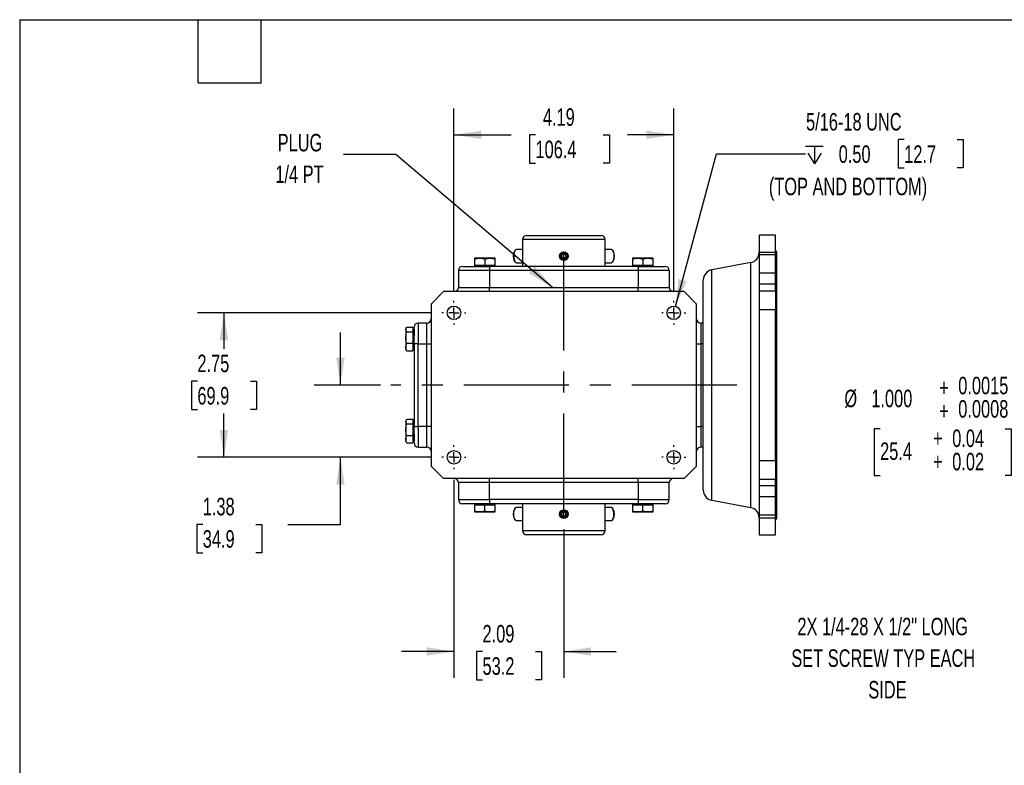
# Model space of a CAD drawing. Header units: inches. Extents: x 0.2 to 10.8, y 0.2 to 8.2.
# Tile 2 of 16: x 0.2 to 4.9, y 4.7 to 8.2. Entities that reach past the tile are written whole.
import ezdxf

# ---------------------------------------------------------------- set-up
doc = ezdxf.new("R2010")
doc.units = ezdxf.units.IN
doc.header["$MEASUREMENT"] = 0
doc.linetypes.add('CENTERX2', pattern=[0.8, 0.5, -0.1, 0.1, -0.1])
doc.layers.add('CENTER', color=40, linetype='CENTERX2')
doc.layers.add('DIMENSIONS', color=140, linetype='Continuous', lineweight=25)
doc.layers.add('TEXT', color=140, linetype='Continuous', lineweight=25)
doc.styles.add('SLDTEXTSTYLE0', font='TXT', dxfattribs={"width": 0.7})
doc.dimstyles.new('SLDDIMSTYLE0', dxfattribs={"dimtxt": 0.084961, "dimasz": 0.13, "dimexe": 0, "dimexo": 0.0625, "dimgap": 0.02124, "dimtad": 0, "dimtih": 1, "dimtoh": 1, "dimlfac": 4, "dimrnd": 1e-09, "dimzin": 12, "dimdsep": 46, "dimtxsty": 'SLDTEXTSTYLE0', "dimsah": 1, "dimcen": 0.09, "dimadec": 0, "dimazin": 3, "dimtfac": 1, "dimtofl": 0, "dimtmove": 0, "dimatfit": 3, "dimfxl": 0, "dimfrac": 2, "dimtolj": 1, "dimtzin": 12, "dimarcsym": 0})
doc.dimstyles.new('SLDDIMSTYLE13', dxfattribs={"dimtxt": 0.084961, "dimasz": 0.13, "dimexe": 0, "dimexo": 0.0625, "dimgap": 0.02124, "dimtad": 0, "dimtih": 1, "dimtoh": 1, "dimdec": 3, "dimlfac": 2, "dimrnd": 1e-09, "dimzin": 4, "dimdsep": 46, "dimtxsty": 'SLDTEXTSTYLE0', "dimsah": 1, "dimcen": 0, "dimadec": 0, "dimazin": 1, "dimtol": 1, "dimtp": 0.0015, "dimtm": -0.0008, "dimtfac": 1, "dimtdec": 4, "dimtofl": 0, "dimtmove": 0, "dimatfit": 3, "dimfxl": 0, "dimfrac": 2, "dimtolj": 1, "dimarcsym": 0})
doc.dimstyles.new('SLDDIMSTYLE2', dxfattribs={"dimtxt": 0.084961, "dimasz": 0.13, "dimexe": 0, "dimexo": 0.0625, "dimgap": 0.02124, "dimtad": 0, "dimtih": 1, "dimtoh": 1, "dimlfac": 4, "dimrnd": 1e-09, "dimzin": 12, "dimdsep": 46, "dimtxsty": 'SLDTEXTSTYLE0', "dimsah": 1, "dimcen": 0.09, "dimadec": 0, "dimazin": 3, "dimtfac": 1, "dimtmove": 0, "dimatfit": 0, "dimfxl": 0, "dimfrac": 2, "dimtolj": 1, "dimtzin": 12, "dimarcsym": 0})
doc.dimstyles.new('SLDDIMSTYLE4', dxfattribs={"dimtxt": 0.18, "dimasz": 0.13, "dimexe": 0, "dimexo": 0.0625, "dimgap": 0, "dimtad": 0, "dimtih": 1, "dimtoh": 1, "dimdec": 0, "dimrnd": 1e-09, "dimzin": 0, "dimdsep": 46, "dimtxsty": 'Standard', "dimsah": 1, "dimcen": 0.09, "dimadec": 0, "dimazin": 0, "dimtfac": 0.13, "dimtdec": 0, "dimtofl": 0, "dimtmove": 0, "dimatfit": 3, "dimfxl": 0, "dimfrac": 2, "dimtolj": 1, "dimtzin": 0, "dimarcsym": 0})
doc.dimstyles.new('SLDDIMSTYLE9', dxfattribs={"dimtxt": 0.084961, "dimasz": 0.13, "dimexe": 0, "dimexo": 0.0625, "dimgap": 0.02124, "dimtad": 0, "dimtih": 1, "dimtoh": 1, "dimdec": 6, "dimlfac": 4, "dimrnd": 1e-09, "dimzin": 12, "dimdsep": 46, "dimtxsty": 'SLDTEXTSTYLE0', "dimsah": 1, "dimcen": 0, "dimadec": 0, "dimazin": 3, "dimtfac": 1, "dimtofl": 0, "dimtmove": 0, "dimatfit": 3, "dimfxl": 0, "dimfrac": 2, "dimtolj": 1, "dimtzin": 12, "dimarcsym": 0})

# ---------------------------------------------------------------- blocks, each defined once
blk = doc.blocks.new('SW_SYMBOL_HOLE_DEPTH')
at = {"layer": 'DIMENSIONS', "color": 0}
for p, q in [((0, 34.4), (31.5, 34.4)), ((3.9, 21.9), (15.7, 3)), ((15.7, 34.4), (15.7, 3)), ((27.6, 21.9), (15.7, 3))]:
    blk.add_line(p, q, dxfattribs=at)
blk = doc.blocks.new('_D_17')
at = {"layer": 'DIMENSIONS'}
for p, q in [((4.4629, 7.6792), (4.4344, 7.6792)), ((4.4344, 7.6792), (4.4344, 7.5442)), ((4.7154, 7.6792), (4.7439, 7.6792)), ((4.7439, 7.6792), (4.7439, 7.5442)), ((3.3735, 6.8851), (3.5683, 7.6117)), ((3.5683, 7.6117), (3.9928, 7.6117)), ((4.4344, 7.5442), (4.4629, 7.5442)), ((4.7439, 7.5442), (4.7154, 7.5442))]:
    blk.add_line(p, q, dxfattribs=at)
blk.add_solid([(3.3735, 6.8851), (3.4265, 7.0054), (3.3879, 7.0158)], dxfattribs=at)
at = {"layer": 'DIMENSIONS', "xscale": 0.002688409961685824, "yscale": 0.002688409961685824, "zscale": 0.002688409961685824}
blk.add_blockref('SW_SYMBOL_HOLE_DEPTH', (3.9928, 7.5554), dxfattribs=at)
at = {"layer": 'DIMENSIONS', "attachment_point": 1, "style": 'SLDTEXTSTYLE0'}
for s, insert, char_height in [('5/16-18 UNC', (3.9953, 7.8056), 0.083333), ('0.50', (4.1508, 7.6516), 0.08333), ('12.7', (4.4629, 7.6516), 0.08333), ('(TOP AND BOTTOM)', (3.8183, 7.4975), 0.083333)]:
    blk.add_mtext(s, dxfattribs=dict(at, insert=insert, char_height=char_height))
blk = doc.blocks.new('_D_18')
at = {"layer": 'DIMENSIONS'}
for p, q in [((2.3182, 6.9611), (2.3182, 7.8267)), ((3.3652, 6.9611), (3.3652, 7.8267)), ((2.3182, 7.7017), (2.5915, 7.7017)), ((2.7067, 7.7017), (2.6781, 7.7017)), ((2.6781, 7.7017), (2.6781, 7.5667)), ((3.0298, 7.7017), (3.0584, 7.7017)), ((3.0584, 7.7017), (3.0584, 7.5667)), ((3.3652, 7.7017), (3.145, 7.7017)), ((2.6781, 7.5667), (2.7067, 7.5667)), ((3.0584, 7.5667), (3.0298, 7.5667))]:
    blk.add_line(p, q, dxfattribs=at)
for points in [[(2.3182, 7.7017), (2.4482, 7.6817), (2.4482, 7.7217)], [(3.3652, 7.7017), (3.2352, 7.7217), (3.2352, 7.6817)]]:
    blk.add_solid(points, dxfattribs=at)
at = {"layer": 'DIMENSIONS', "char_height": 0.08333, "attachment_point": 1, "style": 'SLDTEXTSTYLE0'}
for s, insert in [('4.19', (2.742, 7.8281)), ('106.4', (2.7067, 7.6741))]:
    blk.add_mtext(s, dxfattribs=dict(at, insert=insert))
blk = doc.blocks.new('_D_19')
at = {"layer": 'DIMENSIONS'}
for p, q in [((2.2111, 6.854), (1.0976, 6.854)), ((1.2226, 6.854), (1.2226, 6.6827)), ((1.0964, 6.5286), (1.0679, 6.5286)), ((1.0679, 6.5286), (1.0679, 6.3936)), ((1.3489, 6.5286), (1.3774, 6.5286)), ((1.3774, 6.5286), (1.3774, 6.3936)), ((1.0679, 6.3936), (1.0964, 6.3936)), ((1.3774, 6.3936), (1.3489, 6.3936)), ((1.2226, 6.1665), (1.2226, 6.3746)), ((2.2111, 6.1665), (1.0976, 6.1665))]:
    blk.add_line(p, q, dxfattribs=at)
for points in [[(1.2226, 6.854), (1.2026, 6.724), (1.2426, 6.724)], [(1.2226, 6.1665), (1.2426, 6.2965), (1.2026, 6.2965)]]:
    blk.add_solid(points, dxfattribs=at)
at = {"layer": 'DIMENSIONS', "char_height": 0.08333, "attachment_point": 1, "style": 'SLDTEXTSTYLE0'}
for s, insert in [('2.75', (1.0964, 6.6551)), ('69.9', (1.0964, 6.501))]:
    blk.add_mtext(s, dxfattribs=dict(at, insert=insert))
blk = doc.blocks.new('_D_20')
at = {"layer": 'DIMENSIONS'}
for p, q in [((1.7777, 6.5103), (1.7777, 6.7603)), ((1.9683, 6.5103), (1.6527, 6.5103)), ((2.2111, 6.1665), (1.6527, 6.1665)), ((1.7777, 5.847), (1.7777, 6.1665)), ((1.122, 5.847), (1.0934, 5.847)), ((1.0934, 5.847), (1.0934, 5.712)), ((1.3744, 5.847), (1.403, 5.847)), ((1.403, 5.847), (1.403, 5.712)), ((1.5277, 5.847), (1.7777, 5.847)), ((1.0934, 5.712), (1.122, 5.712)), ((1.403, 5.712), (1.3744, 5.712))]:
    blk.add_line(p, q, dxfattribs=at)
for points in [[(1.7777, 6.5103), (1.7977, 6.6403), (1.7577, 6.6403)], [(1.7777, 6.1665), (1.7577, 6.0365), (1.7977, 6.0365)]]:
    blk.add_solid(points, dxfattribs=at)
at = {"layer": 'DIMENSIONS', "char_height": 0.08333, "attachment_point": 1, "style": 'SLDTEXTSTYLE0'}
for s, insert in [('1.38', (1.122, 5.9734)), ('34.9', (1.122, 5.8194))]:
    blk.add_mtext(s, dxfattribs=dict(at, insert=insert))
blk = doc.blocks.new('_D_21')
at = {"layer": 'DIMENSIONS'}
for p, q in [((2.3182, 6.0594), (2.3182, 5.1166)), ((2.8417, 5.8243), (2.8417, 5.1166)), ((2.3182, 5.2416), (2.0682, 5.2416)), ((2.4544, 5.2416), (2.4258, 5.2416)), ((2.4258, 5.2416), (2.4258, 5.1066)), ((2.7068, 5.2416), (2.7354, 5.2416)), ((2.7354, 5.2416), (2.7354, 5.1066)), ((2.8417, 5.2416), (3.0917, 5.2416)), ((2.4258, 5.1066), (2.4544, 5.1066)), ((2.7354, 5.1066), (2.7068, 5.1066))]:
    blk.add_line(p, q, dxfattribs=at)
for points in [[(2.3182, 5.2416), (2.1882, 5.2616), (2.1882, 5.2216)], [(2.8417, 5.2416), (2.9717, 5.2216), (2.9717, 5.2616)]]:
    blk.add_solid(points, dxfattribs=at)
at = {"layer": 'DIMENSIONS', "char_height": 0.08333, "attachment_point": 1, "style": 'SLDTEXTSTYLE0'}
for s, insert in [('2.09', (2.4544, 5.368)), ('53.2', (2.4544, 5.214))]:
    blk.add_mtext(s, dxfattribs=dict(at, insert=insert))
blk = doc.blocks.new('SW_NOTE_0_7')
at = {"layer": 'TEXT', "color": 0, "char_height": 0.08333, "attachment_point": 2, "style": 'SLDTEXTSTYLE0'}
for s, insert in [('PLUG', (-0.2066, 0.0983)), ('1/4 PT', (-0.2091, -0.0522))]:
    blk.add_mtext(s, dxfattribs=dict(at, insert=insert))
blk = doc.blocks.new('SW_CENTERMARKSYMBOL_6')
at = {"layer": 'CENTER', "color": 0}
for p, q in [((0, 0.05), (0, 0.057125)), ((-0.05, 0), (-0.057125, 0)), ((0, 0), (-0.025, 0)), ((0, 0), (0, 0.025)), ((0, 0), (0, -0.025)), ((0, 0), (0.025, 0)), ((0.05, 0), (0.057125, 0)), ((0, -0.05), (0, -0.057125))]:
    blk.add_line(p, q, dxfattribs=at)
blk = doc.blocks.new('SW_CENTERMARKSYMBOL_7')
at = {"layer": 'CENTER', "color": 0}
for p, q in [((0, 0.05), (0, 0.057125)), ((-0.05, 0), (-0.057125, 0)), ((0, 0), (-0.025, 0)), ((0, 0), (0, 0.025)), ((0, 0), (0, -0.025)), ((0, 0), (0.025, 0)), ((0.05, 0), (0.057125, 0)), ((0, -0.05), (0, -0.057125))]:
    blk.add_line(p, q, dxfattribs=at)
blk = doc.blocks.new('SW_CENTERMARKSYMBOL_8')
at = {"layer": 'CENTER', "color": 0}
for p, q in [((0, 0.05), (0, 0.057125)), ((-0.05, 0), (-0.057125, 0)), ((0, 0), (-0.025, 0)), ((0, 0), (0, 0.025)), ((0, 0), (0, -0.025)), ((0, 0), (0.025, 0)), ((0.05, 0), (0.057125, 0)), ((0, -0.05), (0, -0.057125))]:
    blk.add_line(p, q, dxfattribs=at)
blk = doc.blocks.new('SW_CENTERMARKSYMBOL_9')
at = {"layer": 'CENTER', "color": 0}
for p, q in [((0, 0.05), (0, 0.057125)), ((-0.05, 0), (-0.057125, 0)), ((0, 0), (-0.025, 0)), ((0, 0), (0, 0.025)), ((0, 0), (0, -0.025)), ((0, 0), (0.025, 0)), ((0.05, 0), (0.057125, 0)), ((0, -0.05), (0, -0.057125))]:
    blk.add_line(p, q, dxfattribs=at)
blk = doc.blocks.new('_D_24')
at = {"layer": 'DIMENSIONS'}
for p, q in [((4.3481, 6.3023), (4.3196, 6.3023)), ((4.3196, 6.3023), (4.3196, 6.0801)), ((4.9439, 6.3023), (4.9725, 6.3023)), ((4.9725, 6.3023), (4.9725, 6.0801)), ((5.3641, 6.3072), (5.1141, 6.3072)), ((5.8201, 5.8512), (5.3641, 6.3072)), ((4.3196, 6.0801), (4.3481, 6.0801)), ((4.9725, 6.0801), (4.9439, 6.0801))]:
    blk.add_line(p, q, dxfattribs=at)
blk.add_solid([(5.8201, 5.8512), (5.7424, 5.9572), (5.7141, 5.9289)], dxfattribs=at)
at = {"layer": 'DIMENSIONS', "attachment_point": 1, "style": 'SLDTEXTSTYLE0'}
for s, insert, char_height in [('+', (4.6294, 6.5399), 0.0833), ('0.0015', (4.7203, 6.5497), 0.08333), ('%%c', (4.1779, 6.4883), 0.08333), ('1.000', (4.3062, 6.4883), 0.08333), ('0.0008', (4.7203, 6.4386), 0.08333), ('+', (4.6294, 6.4287), 0.0833), ('+', (4.6006, 6.2986), 0.0833), ('0.04', (4.6915, 6.2986), 0.08333), ('25.4', (4.3481, 6.2372), 0.08333), ('+', (4.6006, 6.1875), 0.0833), ('0.02', (4.6915, 6.1875), 0.08333)]:
    blk.add_mtext(s, dxfattribs=dict(at, insert=insert, char_height=char_height))
blk = doc.blocks.new('SW_NOTE_0_10')
at = {"layer": 'TEXT', "color": 0, "attachment_point": 2, "style": 'SLDTEXTSTYLE0'}
for s, insert, char_height in [('2X 1/4-28 X 1/2" LONG', (-0.6708, 0.1721), 0.083333), ('SET SCREW TYP EACH', (-0.6682, 0.0216), 0.083333), ('SIDE', (-0.6481, -0.1289), 0.08333)]:
    blk.add_mtext(s, dxfattribs=dict(at, insert=insert, char_height=char_height))

msp = doc.modelspace()

# ---------------------------------------------------------------- linework, layer by layer
for p, q in [((3.85056995, 7.22385699), (3.77182979, 7.22385699)), ((3.77182979, 7.22385699), (3.77182979, 7.142036)), ((3.85056995, 7.142036), (3.85056995, 7.22385699)), ((2.64486129, 7.20308927), (2.64486129, 7.07523494)), ((3.03856207, 7.20308927), (2.64486129, 7.20308927)), ((3.03856207, 7.07523494), (3.03856207, 7.20308927)), ((2.61040767, 7.15279223), (2.60658084, 7.14824133)), ((2.64486129, 7.15559911), (2.6153612, 7.15559911)), ((2.83194606, 7.1299873), (2.84171168, 7.13562549)), ((2.83194606, 7.11871093), (2.83194606, 7.1299873)), ((2.84171168, 7.13562549), (2.85147731, 7.1299873)), ((2.85147731, 7.1299873), (2.85147731, 7.11871093)), ((3.06806217, 7.15559911), (3.03856207, 7.15559911)), ((3.07684252, 7.14824133), (3.07301569, 7.15279223)), ((3.85056995, 7.142036), (3.77182979, 7.142036)), ((3.77182979, 7.142036), (3.77182979, 7.13014237)), ((3.85056995, 7.13014237), (3.77182979, 7.13014237)), ((3.77182979, 7.13014237), (3.77182979, 7.04313555)), ((3.85056995, 7.13014237), (3.85056995, 7.142036)), ((3.85056995, 7.04313555), (3.85056995, 7.13014237)), ((3.85647546, 5.88035305), (3.85647546, 7.14019557)), ((2.44128091, 7.11460502), (2.41667461, 7.11460502)), ((2.41667461, 7.11020953), (2.41667461, 7.0801562)), ((2.49049351, 7.11460502), (2.44128091, 7.11460502)), ((2.46588721, 7.11020953), (2.46588721, 7.0801562)), ((2.51509981, 7.11460502), (2.49049351, 7.11460502)), ((2.51509981, 7.0801562), (2.51509981, 7.11020953)), ((2.60658084, 7.10045689), (2.61040767, 7.095906)), ((2.6153612, 7.09309911), (2.64486129, 7.09309911)), ((2.84171168, 7.11307274), (2.83194606, 7.11871093)), ((2.85147731, 7.11871093), (2.84171168, 7.11307274)), ((3.03856207, 7.09309911), (3.06806217, 7.09309911)), ((3.07301569, 7.095906), (3.07684252, 7.10045689)), ((3.19292985, 7.11460502), (3.16832355, 7.11460502)), ((3.16832355, 7.11020953), (3.16832355, 7.0801562)), ((3.24214245, 7.11460502), (3.19292985, 7.11460502)), ((3.21753615, 7.11020953), (3.21753615, 7.0801562)), ((3.26674875, 7.11460502), (3.24214245, 7.11460502)), ((3.26674875, 7.0801562), (3.26674875, 7.11020953)), ((3.73157828, 7.09337151), (3.54633327, 7.05906688)), ((3.73157828, 5.92717711), (3.73157828, 7.09337151)), ((2.48738097, 7.0555499), (2.33974318, 7.0555499)), ((2.33974318, 7.0555499), (2.33974318, 6.97495935)), ((2.41667461, 7.0801562), (2.41667461, 7.07523494)), ((2.44128091, 7.0801562), (2.41667461, 7.0801562)), ((2.46588721, 7.0801562), (2.44128091, 7.0801562)), ((2.49049351, 7.0801562), (2.46588721, 7.0801562)), ((2.48738097, 7.07523494), (2.48738097, 7.0555499)), ((3.19604239, 7.07523494), (2.48738097, 7.07523494)), ((3.19604239, 7.0555499), (2.48738097, 7.0555499)), ((2.48738097, 7.0555499), (2.48738097, 6.97495935)), ((2.51509981, 7.0801562), (2.49049351, 7.0801562)), ((2.51509981, 7.07523494), (2.51509981, 7.0801562)), ((3.16832355, 7.0801562), (3.16832355, 7.07523494)), ((3.19292985, 7.0801562), (3.16832355, 7.0801562)), ((3.21753615, 7.0801562), (3.19292985, 7.0801562)), ((3.19604239, 7.07523494), (3.19604239, 7.0555499)), ((3.34368018, 7.0555499), (3.19604239, 7.0555499)), ((3.19604239, 7.0555499), (3.19604239, 6.97495935)), ((3.24214245, 7.0801562), (3.21753615, 7.0801562)), ((3.26674875, 7.0801562), (3.24214245, 7.0801562)), ((3.26674875, 7.07523494), (3.26674875, 7.0801562)), ((3.34368018, 7.0555499), (3.34368018, 6.97495935)), ((3.54633327, 5.96148174), (3.54633327, 7.05906688)), ((3.85056995, 7.04313555), (3.77182979, 7.04313555)), ((3.77182979, 7.04313555), (3.77182979, 6.99025666)), ((3.85056995, 6.99025666), (3.85056995, 7.04313555)), ((3.85056995, 6.99025666), (3.77182979, 6.99025666)), ((3.77182979, 6.99025666), (3.77182979, 6.95975422)), ((3.85056995, 6.95975422), (3.85056995, 6.99025666)), ((2.2682668, 6.95527431), (2.20921168, 6.89621919)), ((3.41515656, 6.95527431), (2.2682668, 6.95527431)), ((2.33974318, 6.97495935), (2.48738097, 6.97495935)), ((2.48738097, 6.95527431), (2.48738097, 6.97495935)), ((2.48738097, 6.97495935), (3.19604239, 6.97495935)), ((3.19604239, 6.95527431), (3.19604239, 6.97495935)), ((3.19604239, 6.97495935), (3.34368018, 6.97495935)), ((3.47421168, 6.89621919), (3.41515656, 6.95527431)), ((3.77182979, 6.95975422), (3.85056995, 6.95975422)), ((3.77182979, 6.95975422), (3.77182979, 6.86871749)), ((3.85056995, 6.95975422), (3.85056995, 6.86871749)), ((2.20921168, 6.89621919), (2.20921168, 6.12432943)), ((3.47421168, 6.12432943), (3.47421168, 6.89621919)), ((3.85056995, 6.86871749), (3.77182979, 6.86871749)), ((3.77182979, 6.86871749), (3.77182979, 6.15183112)), ((3.85056995, 6.15183112), (3.85056995, 6.86871749)), ((2.14781404, 6.8055499), (2.14781404, 6.7071247)), ((2.18952664, 6.8055499), (2.14781404, 6.8055499)), ((2.18952664, 6.7071247), (2.18952664, 6.8055499)), ((3.49389672, 6.8055499), (3.49389672, 6.7071247)), ((3.50608176, 6.8055499), (3.49389672, 6.8055499)), ((2.09109163, 6.78275821), (2.08875892, 6.77871785)), ((2.08875892, 6.77871785), (2.08875892, 6.77506633)), ((2.08875892, 6.77506633), (2.08875892, 6.73617521)), ((2.09315442, 6.78580672), (2.12320774, 6.78580672)), ((2.09315442, 6.76432595), (2.12320774, 6.76432595)), ((2.12320774, 6.78580672), (2.12320774, 6.77506633)), ((2.128129, 6.77871785), (2.12320774, 6.77871785)), ((2.12320774, 6.77506633), (2.12320774, 6.76432595)), ((2.12320774, 6.76432595), (2.12320774, 6.73617521)), ((2.128129, 6.77630219), (2.128129, 6.74473438)), ((2.08875892, 6.73617521), (2.08875892, 6.69061413)), ((2.12320774, 6.70802448), (2.09315442, 6.70802448)), ((2.12320774, 6.73617521), (2.12320774, 6.70802448)), ((2.12320774, 6.70802448), (2.12320774, 6.69061413)), ((2.14781404, 6.7071247), (2.128129, 6.7071247)), ((2.128129, 6.7071247), (2.128129, 6.31342392)), ((2.14781404, 6.7071247), (2.18952664, 6.7071247)), ((2.14781404, 6.31342392), (2.14781404, 6.7071247)), ((2.18952664, 6.7071247), (2.20921168, 6.7071247)), ((2.18952664, 6.31342392), (2.18952664, 6.7071247)), ((3.47421168, 6.7071247), (3.49389672, 6.7071247)), ((3.49389672, 6.7071247), (3.49389672, 6.31342392)), ((3.50608176, 6.7071247), (3.49389672, 6.7071247)), ((2.08875892, 6.69061413), (2.08875892, 6.68029265)), ((2.08875892, 6.68029265), (2.09109163, 6.67625229)), ((2.09125945, 6.67634919), (2.09315442, 6.67320378)), ((2.09315442, 6.67320378), (2.12320774, 6.67320378)), ((2.12320774, 6.69061413), (2.12320774, 6.67320378)), ((2.12320774, 6.68029265), (2.128129, 6.68029265)), ((2.09109163, 6.34429633), (2.08875892, 6.34025597)), ((2.08875892, 6.34025597), (2.08875892, 6.33660445)), ((2.08875892, 6.33660445), (2.08875892, 6.29771333)), ((2.09315442, 6.34734484), (2.12320774, 6.34734484)), ((2.12320774, 6.34734484), (2.12320774, 6.33660445)), ((2.128129, 6.34025597), (2.12320774, 6.34025597)), ((2.12320774, 6.33660445), (2.12320774, 6.32586406)), ((2.08875892, 6.29771333), (2.08875892, 6.25215225)), ((2.09315442, 6.32586406), (2.12320774, 6.32586406)), ((2.12320774, 6.32586406), (2.12320774, 6.29771333)), ((2.12320774, 6.29771333), (2.12320774, 6.2695626)), ((2.128129, 6.31342392), (2.14781404, 6.31342392)), ((2.14781404, 6.31342392), (2.14781404, 6.21499872)), ((2.18952664, 6.31342392), (2.14781404, 6.31342392)), ((2.20921168, 6.31342392), (2.18952664, 6.31342392)), ((2.18952664, 6.21499872), (2.18952664, 6.31342392)), ((3.47421168, 6.31342392), (3.49389672, 6.31342392)), ((3.49389672, 6.31342392), (3.49389672, 6.21499872)), ((3.50608176, 6.31342392), (3.49389672, 6.31342392)), ((2.08875892, 6.25215225), (2.08875892, 6.24183077)), ((2.08875892, 6.24183077), (2.09109163, 6.23779041)), ((2.09125945, 6.2378873), (2.09315442, 6.2347419)), ((2.09315442, 6.2695626), (2.12320774, 6.2695626)), ((2.12320774, 6.2695626), (2.12320774, 6.25215225)), ((2.12320774, 6.25215225), (2.12320774, 6.2347419)), ((2.12320774, 6.24183077), (2.128129, 6.24183077)), ((2.128129, 6.27581424), (2.128129, 6.24424643)), ((2.09315442, 6.2347419), (2.12320774, 6.2347419)), ((2.14781404, 6.21499872), (2.18952664, 6.21499872)), ((3.50608176, 6.21499872), (3.49389672, 6.21499872)), ((3.77182979, 6.15183112), (3.85056995, 6.15183112)), ((3.77182979, 6.15183112), (3.77182979, 6.0607944)), ((3.85056995, 6.15183112), (3.85056995, 6.0607944)), ((2.2682668, 6.06527431), (2.20921168, 6.12432943)), ((3.47421168, 6.12432943), (3.41515656, 6.06527431)), ((3.41515656, 6.06527431), (2.2682668, 6.06527431)), ((2.48738097, 6.04558927), (2.48738097, 6.06527431)), ((3.19604239, 6.04558927), (3.19604239, 6.06527431)), ((3.85056995, 6.0607944), (3.77182979, 6.0607944)), ((3.77182979, 6.0607944), (3.77182979, 6.03029196)), ((3.85056995, 6.03029196), (3.85056995, 6.0607944)), ((2.48738097, 6.04558927), (2.33974318, 6.04558927)), ((2.33974318, 6.04558927), (2.33974318, 5.96499872)), ((3.19604239, 6.04558927), (2.48738097, 6.04558927)), ((2.48738097, 5.96499872), (2.48738097, 6.04558927)), ((3.34368018, 6.04558927), (3.19604239, 6.04558927)), ((3.19604239, 6.04558927), (3.19604239, 5.96499872)), ((3.34368018, 5.96499872), (3.34368018, 6.04558927)), ((3.85056995, 6.03029196), (3.77182979, 6.03029196)), ((3.77182979, 6.03029196), (3.77182979, 5.97741307)), ((3.85056995, 5.97741307), (3.85056995, 6.03029196)), ((2.33974318, 5.96499872), (2.48738097, 5.96499872)), ((2.48738097, 5.96499872), (2.48738097, 5.94531368)), ((3.19604239, 5.96499872), (2.48738097, 5.96499872)), ((3.19604239, 5.96499872), (3.34368018, 5.96499872)), ((3.19604239, 5.96499872), (3.19604239, 5.94531368)), ((3.54633327, 5.96148174), (3.73157828, 5.92717711)), ((3.85056995, 5.97741307), (3.77182979, 5.97741307)), ((3.77182979, 5.97741307), (3.77182979, 5.89040625)), ((3.85056995, 5.89040625), (3.85056995, 5.97741307)), ((2.41667461, 5.94531368), (2.41667461, 5.94039242)), ((2.41667461, 5.94039242), (2.44128091, 5.94039242)), ((2.41667461, 5.94039242), (2.41667461, 5.91033909)), ((2.44128091, 5.94039242), (2.46588721, 5.94039242)), ((2.46588721, 5.94039242), (2.49049351, 5.94039242)), ((2.46588721, 5.91033909), (2.46588721, 5.94039242)), ((3.19604239, 5.94531368), (2.48738097, 5.94531368)), ((2.49049351, 5.94039242), (2.51509981, 5.94039242)), ((2.51509981, 5.94039242), (2.51509981, 5.94531368)), ((2.51509981, 5.91033909), (2.51509981, 5.94039242)), ((2.61040767, 5.92464262), (2.60658084, 5.92009172)), ((2.64486129, 5.92744951), (2.6153612, 5.92744951)), ((2.64486129, 5.94531368), (2.64486129, 5.81745935)), ((3.03856207, 5.81745935), (3.03856207, 5.94531368)), ((3.06806217, 5.92744951), (3.03856207, 5.92744951)), ((3.07684252, 5.92009172), (3.07301569, 5.92464262)), ((3.16832355, 5.94531368), (3.16832355, 5.94039242)), ((3.16832355, 5.94039242), (3.19292985, 5.94039242)), ((3.16832355, 5.94039242), (3.16832355, 5.91033909)), ((3.19292985, 5.94039242), (3.21753615, 5.94039242)), ((3.21753615, 5.91033909), (3.21753615, 5.94039242)), ((3.21753615, 5.94039242), (3.24214245, 5.94039242)), ((3.24214245, 5.94039242), (3.26674875, 5.94039242)), ((3.26674875, 5.94039242), (3.26674875, 5.94531368)), ((3.26674875, 5.91033909), (3.26674875, 5.94039242)), ((2.41667461, 5.9059436), (2.44128091, 5.9059436)), ((2.44128091, 5.9059436), (2.49049351, 5.9059436)), ((2.49049351, 5.9059436), (2.51509981, 5.9059436)), ((2.60658084, 5.87230729), (2.61040767, 5.86775639)), ((2.6153612, 5.86494951), (2.64486129, 5.86494951)), ((2.84171168, 5.90747588), (2.83194606, 5.90183769)), ((2.83194606, 5.90183769), (2.83194606, 5.89056132)), ((2.83194606, 5.89056132), (2.84171168, 5.88492313)), ((2.85147731, 5.90183769), (2.84171168, 5.90747588)), ((2.84171168, 5.88492313), (2.85147731, 5.89056132)), ((2.85147731, 5.89056132), (2.85147731, 5.90183769)), ((3.03856207, 5.86494951), (3.06806217, 5.86494951)), ((3.07301569, 5.86775639), (3.07684252, 5.87230729)), ((3.16832355, 5.9059436), (3.19292985, 5.9059436)), ((3.19292985, 5.9059436), (3.24214245, 5.9059436)), ((3.24214245, 5.9059436), (3.26674875, 5.9059436)), ((3.85056995, 5.89040625), (3.77182979, 5.89040625)), ((3.77182979, 5.89040625), (3.77182979, 5.87851262)), ((3.77182979, 5.87851262), (3.85056995, 5.87851262)), ((3.77182979, 5.87851262), (3.77182979, 5.79669163)), ((3.85056995, 5.87851262), (3.85056995, 5.89040625)), ((3.85056995, 5.79669163), (3.85056995, 5.87851262)), ((2.64486129, 5.81745935), (3.03856207, 5.81745935)), ((3.77182979, 5.79669163), (3.85056995, 5.79669163))]:
    msp.add_line(p, q)
at = {"flags": 128}
for points in [[(2.6153612, 7.15559911), (2.61256946, 7.15473567), (2.60976529, 7.15196679), (2.60731273, 7.14746258), (2.60536589, 7.14150608), (2.6040471, 7.13447153), (2.6034392, 7.12680096), (2.60358041, 7.11897633), (2.60446185, 7.11148929), (2.60602814, 7.10481028), (2.60818086, 7.09935897), (2.61078474, 7.09547788)], [(3.06806217, 7.15559911), (3.07085391, 7.15473567), (3.07365807, 7.15196679), (3.07611063, 7.14746258), (3.07805747, 7.14150608), (3.07937627, 7.13447153), (3.07998416, 7.12680096), (3.07984295, 7.11897633), (3.07896151, 7.11148929), (3.07739522, 7.10481028), (3.07524251, 7.09935897), (3.07263862, 7.09547788)], [(2.61078474, 7.09547788), (2.61367618, 7.09341087), (2.6153612, 7.09309911)], [(3.07263862, 7.09547788), (3.06974718, 7.09341087), (3.06806217, 7.09309911)], [(2.6153612, 5.86494951), (2.61256946, 5.86581295), (2.60976529, 5.86858183), (2.60731273, 5.87308603), (2.60536589, 5.87904254), (2.6040471, 5.88607709), (2.6034392, 5.89374766), (2.60358041, 5.90157229), (2.60446185, 5.90905933), (2.60602814, 5.91573834), (2.60818086, 5.92118965), (2.61078474, 5.92507074)], [(2.61078474, 5.92507074), (2.61367618, 5.92713775), (2.6153612, 5.92744951)], [(3.07263862, 5.92507074), (3.06974718, 5.92713775), (3.06806217, 5.92744951)], [(3.06806217, 5.86494951), (3.07085391, 5.86581295), (3.07365807, 5.86858183), (3.07611063, 5.87308603), (3.07805747, 5.87904254), (3.07937627, 5.88607709), (3.07998416, 5.89374766), (3.07984295, 5.90157229), (3.07896151, 5.90905933), (3.07739522, 5.91573834), (3.07524251, 5.92118965), (3.07263862, 5.92507074)]]:
    msp.add_lwpolyline(points, dxfattribs=at)
for centre, radius in [((2.84171168, 7.12434911), 0.0205), ((2.84171168, 7.12434911), 0.0155), ((2.31818806, 6.85402431), 0.032125), ((3.3652353, 6.85402431), 0.032125), ((2.31818806, 6.16652431), 0.032125), ((3.3652353, 6.16652431), 0.032125), ((2.84171168, 5.89619951), 0.0205), ((2.84171168, 5.89619951), 0.0155)]:
    msp.add_circle(centre, radius)
for centre, radius, start, end in [((2.66454633, 7.20308927), 0.01968504, 90, 180), ((3.01887704, 7.20308927), 0.01968504, 0, 90), ((2.64757352, 7.12434911), 0.04744721, 149.76461042, 210.23538958), ((3.03584984, 7.12434911), 0.04744721, 329.76461042, 30.23538958), ((3.72261719, 7.14176137), 0.0492126, 280.49147701, 0), ((3.84171168, 7.14019557), 0.01476378, 0, 53.13010235), ((2.35942822, 7.0555499), 0.01968504, 90, 180), ((3.32399515, 7.0555499), 0.01968504, 0, 90), ((3.55529436, 7.01067701), 0.0492126, 100.49147701, 180), ((2.32005814, 6.97495935), 0.01968504, 270, 0), ((3.36336522, 6.97495935), 0.01968504, 180, 270), ((2.14781404, 6.78586486), 0.01968504, 90, 180), ((2.18952664, 6.82523494), 0.01968504, 270, 0), ((3.49389672, 6.82523494), 0.01968504, 180, 270), ((2.14781404, 6.23468376), 0.01968504, 180, 270), ((2.18952664, 6.19531368), 0.01968504, 0, 90), ((3.49389672, 6.19531368), 0.01968504, 90, 180), ((2.32005814, 6.04558927), 0.01968504, 0, 90), ((3.36336522, 6.04558927), 0.01968504, 90, 180), ((3.55529436, 6.00987161), 0.0492126, 180, 259.50852299), ((2.35942822, 5.96499872), 0.01968504, 180, 270), ((3.32399515, 5.96499872), 0.01968504, 270, 0), ((2.64757352, 5.89619951), 0.04744721, 149.76461042, 210.23538958), ((3.03584984, 5.89619951), 0.04744721, 329.76461042, 30.23538958), ((3.72261719, 5.87878725), 0.0492126, 0, 79.50852299), ((3.84171168, 5.88035305), 0.01476378, 306.86989765, 0), ((2.66454633, 5.81745935), 0.01968504, 180, 270), ((3.01887704, 5.81745935), 0.01968504, 270, 0)]:
    msp.add_arc(centre, radius, start, end)
for points, knots in [([(2.66454633, 7.22277431), (2.66454633, 7.22277431), (2.68321285, 7.22277431), (2.74966087, 7.22277431), (2.79472584, 7.22277431), (2.88869752, 7.22277431), (2.9337625, 7.22277431), (3.00021051, 7.22277431), (3.01887704, 7.22277431), (3.01887704, 7.22277431)], [0, 0, 0, 0, 0.25, 0.25, 0.5, 0.5, 0.75, 0.75, 1, 1, 1, 1]), ([(2.35942822, 7.07523494), (2.35942822, 7.07523494), (2.37290959, 7.07523494), (2.42089983, 7.07523494), (2.45344675, 7.07523494), (2.48738097, 7.07523494)], [0, 0, 0, 0, 0.5, 0.5, 1, 1, 1, 1]), ([(3.19604239, 7.07523494), (3.22997661, 7.07523494), (3.26252353, 7.07523494), (3.31051377, 7.07523494), (3.32399515, 7.07523494), (3.32399515, 7.07523494)], [0, 0, 0, 0, 0.5, 0.5, 1, 1, 1, 1]), ([(3.50608176, 6.00987161), (3.50608176, 6.00987161), (3.50608176, 6.06259511), (3.50608176, 6.25027722), (3.50608176, 6.37756302), (3.50608176, 6.6429856), (3.50608176, 6.7702714), (3.50608176, 6.95795351), (3.50608176, 7.01067701), (3.50608176, 7.01067701)], [0, 0, 0, 0, 0.25, 0.25, 0.5, 0.5, 0.75, 0.75, 1, 1, 1, 1]), ([(2.48738097, 5.94531368), (2.48626436, 5.94531368), (2.48403298, 5.94531368), (2.48069017, 5.94531368), (2.47735514, 5.94531368), (2.4740279, 5.94531368), (2.47070847, 5.94531368), (2.46739677, 5.94531368), (2.46112193, 5.94531368), (2.45196805, 5.94531368), (2.4400475, 5.94531368), (2.42842148, 5.94531368), (2.41337512, 5.94531368), (2.39625765, 5.94531368), (2.38236408, 5.94531368), (2.37357399, 5.94531368), (2.36828285, 5.94531368), (2.36421471, 5.94531368), (2.36186968, 5.94531368), (2.36058521, 5.94531368), (2.35992082, 5.94531368), (2.35950501, 5.94531368), (2.35945383, 5.94531368), (2.35942822, 5.94531368)], [0, 0, 0, 0, 0.0166777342, 0.0333280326, 0.0499622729, 0.0665918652, 0.0832282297, 0.0998827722, 0.1165668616, 0.178316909, 0.2400926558, 0.3044168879, 0.3687669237, 0.500003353, 0.6312397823, 0.6955640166, 0.7599140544, 0.8216640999, 0.8834398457, 0.9126056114, 0.9417134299, 0.9708244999, 1, 1, 1, 1]), ([(3.32399515, 5.94531368), (3.32398677, 5.94531368), (3.32397004, 5.94531368), (3.32383435, 5.94531368), (3.32361765, 5.94531368), (3.32331203, 5.94531368), (3.32291961, 5.94531368), (3.32243979, 5.94531368), (3.32136306, 5.94531368), (3.31920884, 5.94531368), (3.31514186, 5.94531368), (3.30985014, 5.94531368), (3.3010604, 5.94531368), (3.28716571, 5.94531368), (3.27004959, 5.94531368), (3.25500342, 5.94531368), (3.24337911, 5.94531368), (3.23145684, 5.94531368), (3.22148864, 5.94531368), (3.21355219, 5.94531368), (3.20773788, 5.94531368), (3.20189852, 5.94531368), (3.19799587, 5.94531368), (3.19604239, 5.94531368)], [0, 0, 0, 0, 0.0166777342, 0.0333280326, 0.0499622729, 0.0665918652, 0.0832282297, 0.0998827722, 0.1165668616, 0.178316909, 0.2400926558, 0.3044168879, 0.3687669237, 0.500003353, 0.6312397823, 0.6955640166, 0.7599140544, 0.8216640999, 0.8834398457, 0.9126056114, 0.9417134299, 0.9708244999, 1, 1, 1, 1]), ([(3.01887704, 5.79777431), (3.01887704, 5.79777431), (3.00021051, 5.79777431), (2.9337625, 5.79777431), (2.88869752, 5.79777431), (2.79472584, 5.79777431), (2.74966087, 5.79777431), (2.68321285, 5.79777431), (2.66454633, 5.79777431), (2.66454633, 5.79777431)], [0, 0, 0, 0, 0.25, 0.25, 0.5, 0.5, 0.75, 0.75, 1, 1, 1, 1])]:
    msp.add_open_spline(points, degree=3, knots=knots)
for points in [[(2.41667461, 7.11020953), (2.42471398, 7.11288932), (2.43288252, 7.11460502), (2.44128091, 7.11460502)], [(2.41667461, 7.11460502), (2.41667461, 7.11460502), (2.41667461, 7.11288932), (2.41667461, 7.11020953)], [(2.44128091, 7.11460502), (2.44967931, 7.11460502), (2.45784784, 7.11288932), (2.46588721, 7.11020953)], [(2.46588721, 7.11020953), (2.47392658, 7.11288932), (2.48209512, 7.11460502), (2.49049351, 7.11460502)], [(2.49049351, 7.11460502), (2.4988919, 7.11460502), (2.50706044, 7.11288932), (2.51509981, 7.11020953)], [(2.51509981, 7.11020953), (2.51509981, 7.11288932), (2.51509981, 7.11460502), (2.51509981, 7.11460502)], [(3.16832355, 7.11020953), (3.17636292, 7.11288932), (3.18453146, 7.11460502), (3.19292985, 7.11460502)], [(3.16832355, 7.11460502), (3.16832355, 7.11460502), (3.16832355, 7.11288932), (3.16832355, 7.11020953)], [(3.19292985, 7.11460502), (3.20132825, 7.11460502), (3.20949678, 7.11288932), (3.21753615, 7.11020953)], [(3.21753615, 7.11020953), (3.22557552, 7.11288932), (3.23374406, 7.11460502), (3.24214245, 7.11460502)], [(3.24214245, 7.11460502), (3.25054084, 7.11460502), (3.25870938, 7.11288932), (3.26674875, 7.11020953)], [(3.26674875, 7.11020953), (3.26674875, 7.11288932), (3.26674875, 7.11460502), (3.26674875, 7.11460502)], [(2.08875892, 6.77506633), (2.08875892, 6.77873214), (2.09047463, 6.78229762), (2.09315442, 6.78580672)], [(2.09315442, 6.76432595), (2.09047463, 6.76783505), (2.08875892, 6.77140052), (2.08875892, 6.77506633)], [(2.08875892, 6.73617521), (2.08875892, 6.74578336), (2.09047463, 6.75512854), (2.09315442, 6.76432595)], [(2.128129, 6.77630219), (2.128129, 6.78257742), (2.128129, 6.78586486), (2.128129, 6.78586486)], [(2.09315442, 6.70802448), (2.09047463, 6.71722189), (2.08875892, 6.72656706), (2.08875892, 6.73617521)], [(2.08875892, 6.69061413), (2.08875892, 6.69655647), (2.09047463, 6.70233617), (2.09315442, 6.70802448)], [(2.128129, 6.7071247), (2.128129, 6.72026262), (2.128129, 6.73319201), (2.128129, 6.74473438)], [(2.09315442, 6.67320378), (2.09047463, 6.67889209), (2.08875892, 6.68467179), (2.08875892, 6.69061413)], [(2.08875892, 6.33660445), (2.08875892, 6.34027026), (2.09047463, 6.34383574), (2.09315442, 6.34734484)], [(2.09315442, 6.32586406), (2.09047463, 6.32937316), (2.08875892, 6.33293864), (2.08875892, 6.33660445)], [(2.08875892, 6.29771333), (2.08875892, 6.30732148), (2.09047463, 6.31666666), (2.09315442, 6.32586406)], [(2.09315442, 6.2695626), (2.09047463, 6.27876001), (2.08875892, 6.28810518), (2.08875892, 6.29771333)], [(2.128129, 6.27581424), (2.128129, 6.28735661), (2.128129, 6.300286), (2.128129, 6.31342392)], [(2.08875892, 6.25215225), (2.08875892, 6.25809459), (2.09047463, 6.26387429), (2.09315442, 6.2695626)], [(2.09315442, 6.2347419), (2.09047463, 6.24043021), (2.08875892, 6.24620991), (2.08875892, 6.25215225)], [(2.128129, 6.23468376), (2.128129, 6.23468376), (2.128129, 6.2379712), (2.128129, 6.24424643)], [(2.44128091, 5.9059436), (2.43288252, 5.9059436), (2.42471398, 5.9076593), (2.41667461, 5.91033909)], [(2.41667461, 5.91033909), (2.41667461, 5.9076593), (2.41667461, 5.9059436), (2.41667461, 5.9059436)], [(2.46588721, 5.91033909), (2.45784784, 5.9076593), (2.44967931, 5.9059436), (2.44128091, 5.9059436)], [(2.49049351, 5.9059436), (2.48209512, 5.9059436), (2.47392658, 5.9076593), (2.46588721, 5.91033909)], [(2.51509981, 5.91033909), (2.50706044, 5.9076593), (2.4988919, 5.9059436), (2.49049351, 5.9059436)], [(2.51509981, 5.9059436), (2.51509981, 5.9059436), (2.51509981, 5.9076593), (2.51509981, 5.91033909)], [(3.19292985, 5.9059436), (3.18453146, 5.9059436), (3.17636292, 5.9076593), (3.16832355, 5.91033909)], [(3.16832355, 5.91033909), (3.16832355, 5.9076593), (3.16832355, 5.9059436), (3.16832355, 5.9059436)], [(3.21753615, 5.91033909), (3.20949678, 5.9076593), (3.20132825, 5.9059436), (3.19292985, 5.9059436)], [(3.24214245, 5.9059436), (3.23374406, 5.9059436), (3.22557552, 5.9076593), (3.21753615, 5.91033909)], [(3.26674875, 5.91033909), (3.25870938, 5.9076593), (3.25054084, 5.9059436), (3.24214245, 5.9059436)], [(3.26674875, 5.9059436), (3.26674875, 5.9059436), (3.26674875, 5.9076593), (3.26674875, 5.91033909)]]:
    msp.add_open_spline(points, degree=3)
at = {"layer": 'CENTER'}
for p, q in [((2.84171168, 5.87432943), (2.84171168, 7.14621919)), ((3.66515656, 6.51027431), (2.0182668, 6.51027431))]:
    msp.add_line(p, q, dxfattribs=at)
at = {"layer": 'TEXT'}
for p, q in [((0.25, 8.25), (10.75, 8.25)), ((0.25, 8.25), (0.25, 0.25)), ((1.1, 7.95), (1.1, 8.25)), ((1.4, 7.95), (1.4, 8.25)), ((1.1, 7.95), (1.4, 7.95))]:
    msp.add_line(p, q, dxfattribs=at)

# ---------------------------------------------------------------- block references
at = {"layer": 'CENTER'}
for name, p in [('SW_CENTERMARKSYMBOL_6', (2.31818806, 6.85402431)), ('SW_CENTERMARKSYMBOL_7', (3.3652353, 6.85402431)), ('SW_CENTERMARKSYMBOL_9', (2.31818806, 6.16652431)), ('SW_CENTERMARKSYMBOL_8', (3.3652353, 6.16652431))]:
    msp.add_blockref(name, p, dxfattribs=at)
at = {"layer": 'TEXT'}
for name, p in [('SW_NOTE_0_7', (1.79166734, 7.60791183)), ('SW_NOTE_0_10', (5.03120204, 5.23020042))]:
    msp.add_blockref(name, p, dxfattribs=at)

# ---------------------------------------------------------------- dimensions: what is measured, and where the dimension line sits
at = {"layer": 'DIMENSIONS'}
for base, p1, p2, dimstyle, picture, middle in [((3.3652353, 7.70170539), (2.31818806, 6.91114931), (3.3652353, 6.91114931), 'SLDDIMSTYLE0', '_D_18', (2.86824747, 7.70170539)), ((2.31818806, 5.24159993), (2.84171168, 5.87432943), (2.31818806, 6.10939931), 'SLDDIMSTYLE2', '_D_21', (2.58059971, 5.24159993))]:
    dim = msp.add_linear_dim(base=base, p1=p1, p2=p2, dimstyle=dimstyle, dxfattribs=at)
    dim.commit()
    dim.dimension.update_dxf_attribs({"geometry": picture, "text_midpoint": middle, "dimtype": 160})
dim = msp.add_diameter_dim_2p(p1=(3.35692074, 6.82299394), p2=(3.37354986, 6.88505468), text='5/16-18 UNC \\P{\\fGDT;x} .50[12.7]\\P(TOP AND BOTTOM)', dimstyle='SLDDIMSTYLE9', override={"dimpost": '<>'}, dxfattribs=at)
dim.commit()
dim.dimension.update_dxf_attribs({"geometry": '_D_17', "text_midpoint": (4.38260354, 7.61169163), "dimtype": 163})
for base, p1, p2, dimstyle, picture, middle in [((1.22261719, 6.16652431), (2.26106306, 6.85402431), (2.26106306, 6.16652431), 'SLDDIMSTYLE0', '_D_19', (1.22261719, 6.52861575)), ((1.7776572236, 6.1665243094), (2.0182667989, 6.5102743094), (2.2610630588, 6.1665243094), 'SLDDIMSTYLE2', '_D_20', (1.7776572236, 5.8469971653))]:
    dim = msp.add_linear_dim(base=base, p1=p1, p2=p2, angle=90, dimstyle=dimstyle, dxfattribs=at)
    dim.commit()
    dim.dimension.update_dxf_attribs({"geometry": picture, "text_midpoint": middle, "dimtype": 160})
dim = msp.add_diameter_dim_2p(p1=(6.17368984, 5.49761254), p2=(5.82013645, 5.85116593), dimstyle='SLDDIMSTYLE13', dxfattribs=at)
dim.commit()
dim.dimension.update_dxf_attribs({"geometry": '_D_24', "text_midpoint": (4.64600721, 6.3072203), "dimtype": 163})

# ---------------------------------------------------------------- leaders
at = {"layer": 'TEXT'}
msp.add_leader([(2.78797566, 6.97495935), (2.04166734, 7.60791183), (1.79166734, 7.60791183)], dimstyle='SLDDIMSTYLE4', dxfattribs=at)

doc.saveas('drawing.dxf')
